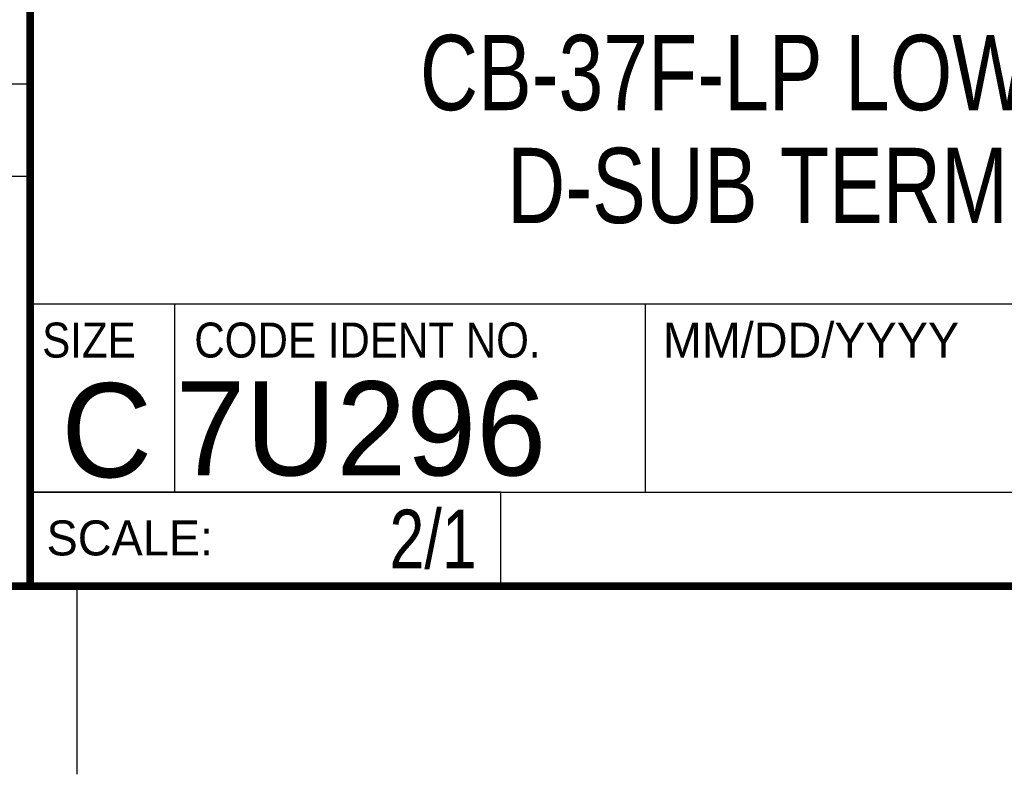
# Model space of a CAD drawing. Header units: inches. Extents: x 0 to 22, y 0 to 17.
# Tile 6 of 20: x 16.3 to 19, y 0 to 2. Entities that reach past the tile are written whole.
import ezdxf

# ---------------------------------------------------------------- set-up
doc = ezdxf.new("R2010")
doc.units = ezdxf.units.IN
doc.header["$LTSCALE"] = 1.21
doc.header["$MEASUREMENT"] = 0
doc.layers.get('0').update_dxf_attribs({"linetype": 'CONTINUOUS'})
doc.layers.add('DETAIL', color=7, linetype='CONTINUOUS')
doc.layers.add('NOTE', color=7, linetype='CONTINUOUS')
doc.styles.get("Standard").update_dxf_attribs({"font": 'txt', "width": 0.8})
doc.styles.add('TEXTSTYLE_2', font='txt')
doc.styles.add('TEXTSTYLE_3', font='txt', dxfattribs={"width": 0.9})

msp = doc.modelspace()

# ---------------------------------------------------------------- linework, layer by layer
at = {"color": 2, "linetype": 'CONTINUOUS'}
for p, q in [((16.3737, 2.9596), (16.3737, 1.2496)), ((13.61, 1.835), (16.375, 1.835)), ((16.375, 1.5888), (13.61, 1.5888)), ((16.3737, 1.2496), (21.5037, 1.2496)), ((16.76, 0.75), (16.76, 1.25)), ((18.01, 1.25), (21.5, 1.25)), ((18.01, 1.25), (18.01, 0.75)), ((16.3748, 0.7501), (17.6248, 0.7501)), ((16.3748, 0.7501), (16.3748, 0.5001)), ((16.375, 0.75), (21.5, 0.75)), ((17.6248, 0.7501), (17.6248, 0.5001)), ((18.01, 0.75), (21.5, 0.75)), ((16.3748, 0.5001), (17.6248, 0.5001)), ((16.5, 0), (16.5, 0.5))]:
    msp.add_line(p, q, dxfattribs=at)
at = {"color": 7, "linetype": 'CONTINUOUS', "const_width": 0.02}
for points in [[(16.375, 2.96), (16.375, 0.5)], [(0.5, 0.5), (21.5, 0.5)]]:
    msp.add_lwpolyline(points, dxfattribs=at)

# ---------------------------------------------------------------- texts
at = {"color": 2, "linetype": 'CONTINUOUS', "char_height": 0.093, "attachment_point": 1, "line_spacing_factor": 0.9}
for s, insert, width, style in [('MM/DD/YYYY', (18.0565, 1.2002), 0.93, 'TEXTSTYLE_2'), ('SIZE', (16.407, 1.2002), 0.3348, 'TEXTSTYLE_3'), ('CODE IDENT NO.', (16.8114, 1.2002), 1.1718, 'TEXTSTYLE_3'), ('SCALE:', (16.4187, 0.6745), 0.558, 'TEXTSTYLE_2')]:
    msp.add_mtext(s, dxfattribs=dict(at, insert=insert, width=width, style=style))
at = {"color": 7, "linetype": 'CONTINUOUS', "char_height": 0.25, "line_spacing_factor": 0.9, "style": 'TEXTSTYLE_2'}
for s, insert, width, attachment_point in [('7U296', (16.7614, 1.0441), 1.25, 1), ('C', (16.5785, 1.0393), 0.25, 2)]:
    msp.add_mtext(s, dxfattribs=dict(at, insert=insert, width=width, attachment_point=attachment_point))
at = {"layer": 'DETAIL', "color": 7, "linetype": 'CONTINUOUS', "insert": (17.5623, 0.7032), "char_height": 0.15625, "width": 0.375, "attachment_point": 3, "line_spacing_factor": 0.9}
msp.add_mtext('2/1', dxfattribs=at)
at = {"layer": 'NOTE', "color": 7, "linetype": 'CONTINUOUS', "insert": (18.9387, 1.9646), "char_height": 0.2, "width": 4.16, "attachment_point": 2, "line_spacing_factor": 0.9}
msp.add_mtext('CB-37F-LP LOW COST, 37-PIN\\PD-SUB TERMINAL BLOCK', dxfattribs=at)

doc.saveas('drawing.dxf')
